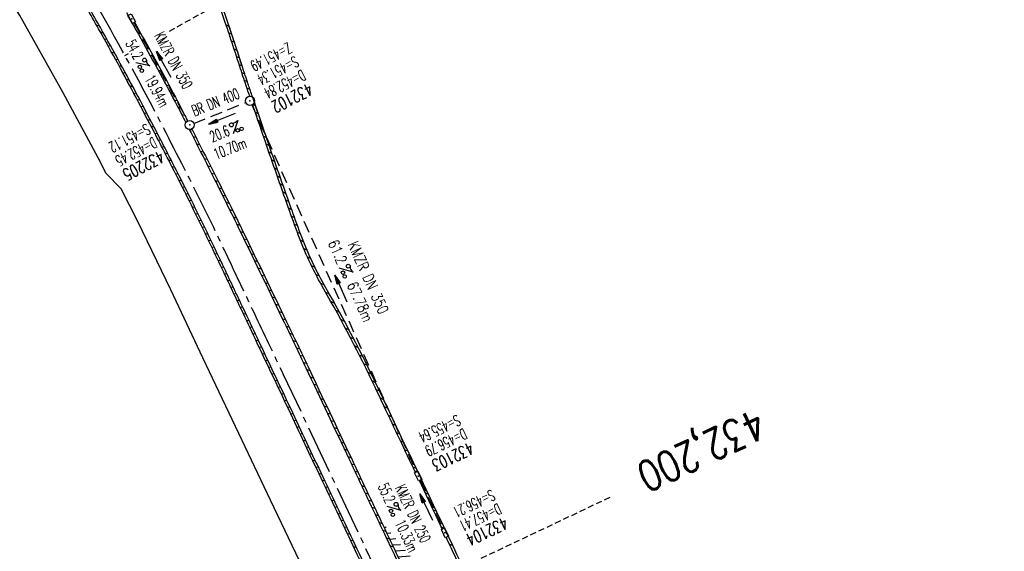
# Model space of a CAD drawing. Extents: x 454519 to 459636, y 422856 to 428936.
# Tile 48 of 82: x 455688 to 455850, y 427300 to 427387. Entities that reach past the tile are written whole.
import ezdxf
from ezdxf.enums import TextEntityAlignment as Align

# ---------------------------------------------------------------- set-up
doc = ezdxf.new("R2010")
doc.units = 0
doc.header["$LTSCALE"] = 2
doc.header["$MEASUREMENT"] = 0
for name, pattern in [('ACHSE', [5.5, 4, -0.5, 0.5, -0.5]), ('AUSGEZOGEN', [0]), ('GESTRICH-X2', [1.5, 1, -0.5]), ('GESTRICHELT', [0.75, 0.5, -0.25])]:
    doc.linetypes.add(name, pattern=pattern)
doc.layers.get('0').update_dxf_attribs({"linetype": 'CONTINUOUS'})
for name, color, linetype in [('ACHSETOP', 1, 'ACHSE'), ('FBR', 8, 'CONTINUOUS'), ('HEKTOM', 1, 'GESTRICHELT'), ('KANAL', 7, 'GESTRICH-X2'), ('PFEIL', 7, 'CONTINUOUS'), ('RINNE', 8, 'CONTINUOUS'), ('SCHACHTNR', 6, 'CONTINUOUS'), ('SCHSYMBOL', 7, 'CONTINUOUS'), ('TEXTO', 4, 'CONTINUOUS'), ('TEXTU', 4, 'CONTINUOUS'), ('WEG', 8, 'AUSGEZOGEN')]:
    doc.layers.add(name, color=color, linetype=linetype)
doc.styles.add('ROMANS', font='romans.shx', dxfattribs={"width": 0.8})
pattern_1 = [(3.77398, (455992.0151, 426960.8069), (-0.0658207, 0.9978315), [])]

# ---------------------------------------------------------------- blocks, each defined once
blk = doc.blocks.new('30')
at = {"color": 0}
for p, q in [((-0.75, -0.29), (-0.75, 0.29)), ((-0.75, 0.29), (0.75, 0.29)), ((0.75, 0.29), (0.75, -0.29)), ((0.75, -0.29), (-0.75, -0.29))]:
    blk.add_line(p, q, dxfattribs=at)
blk.add_point((0, 0), dxfattribs=at)
blk = doc.blocks.new('PROM')
blk.add_line((1.57, 1.82), (0.02, 0.02))
for centre, radius in [((0.32, 1.51), 0.317), ((0.94, 0.29), 0.283), ((1.64, 0.29), 0.283)]:
    blk.add_circle(centre, radius)
blk.add_arc((0.99, 2.68), 1.03, 239.1414, 303.3549)
blk = doc.blocks.new('PFEIL2')
at = {"color": 0}
for p, q in [((0.88, 0), (-2.4, -0.01)), ((0.88, -0.27), (0.88, 0.28)), ((0.88, 0.28), (2.43, 0.01)), ((0.91, 0.27), (0.88, 0.26)), ((0.97, 0.26), (0.88, 0.25)), ((1.02, 0.25), (0.88, 0.23)), ((1.07, 0.24), (0.88, 0.21)), ((1.13, 0.23), (0.88, 0.19)), ((1.18, 0.22), (0.88, 0.17)), ((1.24, 0.21), (0.88, 0.15)), ((1.29, 0.21), (0.88, 0.14)), ((1.34, 0.2), (0.88, 0.12)), ((1.4, 0.19), (0.88, 0.1)), ((1.45, 0.18), (0.88, 0.08)), ((1.51, 0.17), (0.88, 0.06)), ((1.56, 0.16), (0.88, 0.04)), ((1.61, 0.15), (0.88, 0.02)), ((1.67, 0.14), (0.88, 0.01)), ((1.72, 0.13), (0.88, -0.01)), ((1.78, 0.12), (0.88, -0.03)), ((1.83, 0.11), (0.88, -0.05)), ((1.88, 0.1), (0.88, -0.07)), ((1.94, 0.09), (0.88, -0.09)), ((2.05, 0.08), (0.88, -0.12)), ((1.99, 0.08), (0.88, -0.11)), ((2.1, 0.07), (0.88, -0.14)), ((2.15, 0.06), (0.88, -0.16)), ((2.21, 0.05), (0.88, -0.18)), ((2.26, 0.04), (0.88, -0.2)), ((2.32, 0.03), (0.88, -0.22)), ((2.37, 0.02), (0.88, -0.23)), ((2.42, 0.01), (0.88, -0.25)), ((2.43, 0.01), (0.88, -0.27))]:
    blk.add_line(p, q, dxfattribs=at)
blk = doc.blocks.new('GST')
at = {"color": 0}
blk.add_circle((0, 0), 0.75, dxfattribs=at)
blk.add_point((0, 0), dxfattribs=at)
blk = doc.blocks.new('10')
blk.add_blockref('GST', (0, 0))

msp = doc.modelspace()

# ---------------------------------------------------------------- hatches: boundary and pattern name
at = {"layer": 'RINNE'}
h = msp.add_hatch(dxfattribs=at)
h.set_pattern_fill('_USER', color=256, angle=45, pattern_type=0)
h.set_pattern_definition(pattern_1)
edge = h.paths.add_edge_path()
edge.add_arc((456706.44, 427762.61), 1073.91, 228.10965, 228.14704)
edge.add_arc((456678.33, 427731.22), 1031.78, 228.14704, 228.74433)
edge.add_arc((456817.12, 427889.45), 1242.25, 228.74433, 229.25911)
edge.add_arc((456655.35, 427701.65), 994.39, 229.25911, 229.83448)
edge.add_arc((456546.63, 427572.84), 825.83, 229.83448, 230.52376)
edge.add_arc((456558.48, 427587.22), 844.46, 230.52376, 231.2054)
edge.add_arc((456542.6, 427567.47), 819.12, 231.2054, 231.93377)
edge.add_arc((456729.12, 427805.63), 1121.62, 231.93377, 232.55622)
edge.add_arc((456934.78, 428074.2), 1459.89, 232.55622, 233.12863)
edge.add_arc((456379.85, 427334.33), 535.04, 233.1286, 234.0742)
edge.add_arc((457408.11, 428753.48), 2287.55, 234.07418, 234.38006)
edge.add_arc((456866.28, 427997.21), 1357.22, 234.38006, 234.77717)
edge.add_arc((464010.54, 438116.29), 13744.15, 234.777174, 234.830846)
edge.add_arc((452553.34, 421856.09), 6147.09, 54.750591, 54.830844, ccw=False)
edge.add_arc((450423.39, 418842.22), 9837.64, 54.683193, 54.750591, ccw=False)
edge.add_arc((457138.53, 428320.45), 1778.3, 234.68319, 234.84171)
edge.add_arc((456312.97, 427148.34), 344.64, 234.8417, 235.0346)
edge.add_arc((455651.13, 426201.92), 810.24, 54.90881, 55.03464, ccw=False)
edge.add_arc((626422.3, 508282.45), 188910.65, 205.3823657, 205.3841142)
edge.add_arc((456954.58, 427870.83), 1333.1, 205.38414, 205.40495)
edge.add_arc((458532.71, 428620.35), 3080.18, 205.40495, 205.42636)
edge.add_arc((1550284.82, 947638.49), 1211923.63, 205.42637998, 205.4274597)
edge.add_arc((477688.7, 437702.31), 24280.02, 205.42746, 205.446957)
edge.add_arc((517203.98, 456505.24), 68040.82, 205.4469542, 205.458601)
edge.add_arc((456349.46, 427533.08), 641.57, 205.4586, 206.27492)
edge.add_arc((456893.63, 427801.73), 1248.45, 206.27492, 206.86021)
edge.add_arc((456329.1, 427515.82), 615.64, 206.86021, 207.72985)
edge.add_arc((456730.48, 427726.82), 1069.1, 207.72985, 208.38986)
edge.add_arc((456776.66, 427751.77), 1121.59, 208.38986, 208.97336)
edge.add_arc((456927.93, 427835.54), 1294.51, 208.97336, 209.51651)
edge.add_arc((456713.84, 427714.33), 1048.49, 209.51651, 210.14933)
edge.add_arc((456739.98, 427729.51), 1078.71, 210.14933, 210.77322)
edge.add_arc((456488.78, 427579.92), 786.35, 210.77322, 211.62095)
edge.add_arc((456413.6, 427533.63), 698.06, 211.62095, 212.52066)
edge.add_arc((456509.22, 427594.6), 811.46, 212.52066, 213.27031)
edge.add_arc((456783.27, 427774.41), 1139.24, 213.27031, 213.90303)
edge.add_arc((456933.78, 427875.56), 1320.58, 213.90303, 214.46478)
edge.add_arc((456432, 427531.15), 711.97, 214.46478, 215.22973)
edge.add_arc((456476.07, 427562.28), 765.93, 215.22973, 215.97766)
edge.add_arc((456765.31, 427772.25), 1123.35, 215.97766, 216.5953)
edge.add_arc((456809.54, 427805.09), 1178.43, 216.5953, 217.16376)
edge.add_arc((456701.06, 427722.86), 1042.31, 217.16376, 217.76819)
edge.add_arc((456604.75, 427648.24), 920.48, 217.76819, 218.52067)
edge.add_arc((456318.3, 427420.22), 554.35, 218.5207, 219.4902)
edge.add_arc((456528.37, 427593.33), 826.56, 219.49019, 220.08089)
edge.add_arc((457478.26, 428392.67), 2068.03, 220.08089, 220.45439)
edge.add_arc((457304.06, 428244.13), 1839.09, 220.45439, 220.88775)
edge.add_arc((456561.26, 427600.97), 856.54, 220.88775, 221.52267)
edge.add_arc((456315.6, 427383.46), 528.43, 221.5227, 222.5898)
edge.add_arc((456489.12, 427542.96), 764.11, 222.5898, 223.47731)
edge.add_arc((456673.23, 427717.54), 1017.83, 223.47731, 224.05338)
edge.add_arc((456818.23, 427857.82), 1219.58, 224.05338, 224.57966)
edge.add_arc((456792.95, 427832.9), 1184.09, 224.57966, 225.17081)
edge.add_arc((456580.17, 427618.85), 882.27, 225.17081, 225.85561)
edge.add_arc((456478.25, 427513.85), 735.94, 225.85561, 226.71899)
edge.add_arc((456503.46, 427540.61), 772.7, 226.71899, 227.56159)
edge.add_arc((456706.44, 427762.61), 1073.51, 227.56159, 228.14704)
edge.add_arc((456678.33, 427731.22), 1031.38, 228.14704, 228.74433)
edge.add_arc((456817.12, 427889.45), 1241.85, 228.74433, 229.25911)
edge.add_arc((456655.35, 427701.65), 993.99, 229.25911, 229.83448)
edge.add_arc((456546.63, 427572.84), 825.43, 229.83448, 230.52376)
edge.add_arc((456558.48, 427587.22), 844.06, 230.52376, 231.2054)
edge.add_arc((456542.6, 427567.47), 818.72, 231.2054, 231.93377)
edge.add_arc((456729.12, 427805.63), 1121.22, 231.93377, 232.55622)
edge.add_arc((456934.78, 428074.2), 1459.49, 232.55622, 233.12863)
edge.add_arc((456379.85, 427334.33), 534.64, 233.1286, 234.0742)
edge.add_arc((457408.11, 428753.48), 2287.15, 234.07418, 234.38006)
edge.add_arc((456866.28, 427997.21), 1356.82, 234.38006, 234.77717)
edge.add_arc((464010.54, 438116.29), 13743.75, 234.777174, 234.830846)
edge.add_arc((452553.34, 421856.09), 6147.49, 54.750591, 54.830844, ccw=False)
edge.add_arc((450423.39, 418842.22), 9838.04, 54.683193, 54.750591, ccw=False)
edge.add_arc((457138.53, 428320.45), 1777.9, 234.68319, 234.84171)
edge.add_arc((456312.97, 427148.34), 344.24, 234.8417, 235.0346)
edge.add_arc((455651.13, 426201.92), 810.64, 54.90881, 55.03464, ccw=False)
h = msp.add_hatch(dxfattribs=at)
h.set_pattern_fill('_USER', color=256, angle=45, pattern_type=0)
h.set_pattern_definition(pattern_1)
edge = h.paths.add_edge_path()
edge.add_arc((456706.44, 427762.61), 1073.91, 228.10965, 228.14704)
edge.add_arc((456678.33, 427731.22), 1031.78, 228.14704, 228.74433)
edge.add_arc((456817.12, 427889.45), 1242.25, 228.74433, 229.25911)
edge.add_arc((456655.35, 427701.65), 994.39, 229.25911, 229.83448)
edge.add_arc((456546.63, 427572.84), 825.83, 229.83448, 230.52376)
edge.add_arc((456558.48, 427587.22), 844.46, 230.52376, 231.2054)
edge.add_arc((456542.6, 427567.47), 819.12, 231.2054, 231.93377)
edge.add_arc((456729.12, 427805.63), 1121.62, 231.93377, 232.55622)
edge.add_arc((456934.78, 428074.2), 1459.89, 232.55622, 233.12863)
edge.add_arc((456379.85, 427334.33), 535.04, 233.1286, 234.0742)
edge.add_arc((457408.11, 428753.48), 2287.55, 234.07418, 234.38006)
edge.add_arc((456866.28, 427997.21), 1357.22, 234.38006, 234.77717)
edge.add_arc((464010.54, 438116.29), 13744.15, 234.777174, 234.830846)
edge.add_arc((452553.34, 421856.09), 6147.09, 54.750591, 54.830844, ccw=False)
edge.add_arc((450423.39, 418842.22), 9837.64, 54.683193, 54.750591, ccw=False)
edge.add_arc((457138.53, 428320.45), 1778.3, 234.68319, 234.84171)
edge.add_arc((456312.97, 427148.34), 344.64, 234.8417, 235.0346)
edge.add_arc((455651.13, 426201.92), 810.24, 54.90881, 55.03464, ccw=False)
edge.add_arc((626422.3, 508282.45), 188910.65, 205.3823657, 205.3841142)
edge.add_arc((456954.58, 427870.83), 1333.1, 205.38414, 205.40495)
edge.add_arc((458532.71, 428620.35), 3080.18, 205.40495, 205.42636)
edge.add_arc((1550284.82, 947638.49), 1211923.63, 205.42637998, 205.4274597)
edge.add_arc((477688.7, 437702.31), 24280.02, 205.42746, 205.446957)
edge.add_arc((517203.98, 456505.24), 68040.82, 205.4469542, 205.458601)
edge.add_arc((456349.46, 427533.08), 641.57, 205.4586, 206.27492)
edge.add_arc((456893.63, 427801.73), 1248.45, 206.27492, 206.86021)
edge.add_arc((456329.1, 427515.82), 615.64, 206.86021, 207.72985)
edge.add_arc((456730.48, 427726.82), 1069.1, 207.72985, 208.38986)
edge.add_arc((456776.66, 427751.77), 1121.59, 208.38986, 208.97336)
edge.add_arc((456927.93, 427835.54), 1294.51, 208.97336, 209.51651)
edge.add_arc((456713.84, 427714.33), 1048.49, 209.51651, 210.14933)
edge.add_arc((456739.98, 427729.51), 1078.71, 210.14933, 210.77322)
edge.add_arc((456488.78, 427579.92), 786.35, 210.77322, 211.62095)
edge.add_arc((456413.6, 427533.63), 698.06, 211.62095, 212.52066)
edge.add_arc((456509.22, 427594.6), 811.46, 212.52066, 213.27031)
edge.add_arc((456783.27, 427774.41), 1139.24, 213.27031, 213.90303)
edge.add_arc((456933.78, 427875.56), 1320.58, 213.90303, 214.46478)
edge.add_arc((456432, 427531.15), 711.97, 214.46478, 215.22973)
edge.add_arc((456476.07, 427562.28), 765.93, 215.22973, 215.97766)
edge.add_arc((456765.31, 427772.25), 1123.35, 215.97766, 216.5953)
edge.add_arc((456809.54, 427805.09), 1178.43, 216.5953, 217.16376)
edge.add_arc((456701.06, 427722.86), 1042.31, 217.16376, 217.76819)
edge.add_arc((456604.75, 427648.24), 920.48, 217.76819, 218.52067)
edge.add_arc((456318.3, 427420.22), 554.35, 218.5207, 219.4902)
edge.add_arc((456528.37, 427593.33), 826.56, 219.49019, 220.08089)
edge.add_arc((457478.26, 428392.67), 2068.03, 220.08089, 220.45439)
edge.add_arc((457304.06, 428244.13), 1839.09, 220.45439, 220.88775)
edge.add_arc((456561.26, 427600.97), 856.54, 220.88775, 221.52267)
edge.add_arc((456315.6, 427383.46), 528.43, 221.5227, 222.5898)
edge.add_arc((456489.12, 427542.96), 764.11, 222.5898, 223.47731)
edge.add_arc((456673.23, 427717.54), 1017.83, 223.47731, 224.05338)
edge.add_arc((456818.23, 427857.82), 1219.58, 224.05338, 224.57966)
edge.add_arc((456792.95, 427832.9), 1184.09, 224.57966, 225.17081)
edge.add_arc((456580.17, 427618.85), 882.27, 225.17081, 225.85561)
edge.add_arc((456478.25, 427513.85), 735.94, 225.85561, 226.71899)
edge.add_arc((456503.46, 427540.61), 772.7, 226.71899, 227.56159)
edge.add_arc((456706.44, 427762.61), 1073.51, 227.56159, 228.14704)
edge.add_arc((456678.33, 427731.22), 1031.38, 228.14704, 228.74433)
edge.add_arc((456817.12, 427889.45), 1241.85, 228.74433, 229.25911)
edge.add_arc((456655.35, 427701.65), 993.99, 229.25911, 229.83448)
edge.add_arc((456546.63, 427572.84), 825.43, 229.83448, 230.52376)
edge.add_arc((456558.48, 427587.22), 844.06, 230.52376, 231.2054)
edge.add_arc((456542.6, 427567.47), 818.72, 231.2054, 231.93377)
edge.add_arc((456729.12, 427805.63), 1121.22, 231.93377, 232.55622)
edge.add_arc((456934.78, 428074.2), 1459.49, 232.55622, 233.12863)
edge.add_arc((456379.85, 427334.33), 534.64, 233.1286, 234.0742)
edge.add_arc((457408.11, 428753.48), 2287.15, 234.07418, 234.38006)
edge.add_arc((456866.28, 427997.21), 1356.82, 234.38006, 234.77717)
edge.add_arc((464010.54, 438116.29), 13743.75, 234.777174, 234.830846)
edge.add_arc((452553.34, 421856.09), 6147.49, 54.750591, 54.830844, ccw=False)
edge.add_arc((450423.39, 418842.22), 9838.04, 54.683193, 54.750591, ccw=False)
edge.add_arc((457138.53, 428320.45), 1777.9, 234.68319, 234.84171)
edge.add_arc((456312.97, 427148.34), 344.24, 234.8417, 235.0346)
edge.add_arc((455651.13, 426201.92), 810.64, 54.90881, 55.03464, ccw=False)
h = msp.add_hatch(dxfattribs=at)
h.set_pattern_fill('_USER', color=256, angle=45, pattern_type=0)
h.set_pattern_definition([(340.3391, (455769.4456, 427278.9441), (0.3364525, 0.9417004), [])])
edge = h.paths.add_edge_path()
edge.add_arc((456663.48, 427696.77), 987.83, 212.18215, 213.04627, ccw=False)
edge.add_arc((456109.33, 427348.05), 333.09, 210.6934, 212.1822, ccw=False)
edge.add_arc((493670.04, 449644.12), 44012.84, 210.6714, 210.693412, ccw=False)
edge.add_arc((455879.92, 427231.5), 76.31, 210.1414, 210.6714, ccw=False)
edge.add_arc((456749.21, 427736.24), 1081.52, 209.53908, 210.14136, ccw=False)
edge.add_arc((456719.68, 427719.51), 1047.58, 208.92711, 209.53908, ccw=False)
edge.add_arc((456535.69, 427617.83), 837.36, 208.19831, 208.92711, ccw=False)
edge.add_arc((456922.01, 427824.96), 1275.71, 207.6079, 208.19831, ccw=False)
edge.add_arc((456988.08, 427859.51), 1350.26, 206.91998, 207.6079, ccw=False)
edge.add_arc((456035.5, 427375.82), 281.91, 205.4136, 206.92, ccw=False)
edge.add_arc((456587.15, 427637.92), 892.67, 205.34583, 205.41359, ccw=False)
edge.add_arc((831511.86, 605231.09), 415751.52, 205.3426937, 205.345833, ccw=False)
edge.add_arc((458504.64, 428571.22), 3025.11, 205.28888, 205.34269, ccw=False)
edge.add_arc((479589.55, 438533), 26344.85, 205.270641, 205.288875, ccw=False)
edge.add_arc((456663.48, 427696.77), 987.43, 212.18215, 213.04627, ccw=False)
edge.add_arc((456109.33, 427348.05), 332.69, 210.6934, 212.1822, ccw=False)
edge.add_arc((493670.04, 449644.12), 44012.44, 210.6714, 210.693412, ccw=False)
edge.add_arc((455879.92, 427231.5), 75.91, 210.1414, 210.6714, ccw=False)
edge.add_arc((456749.21, 427736.24), 1081.12, 209.53908, 210.14136, ccw=False)
edge.add_arc((456719.68, 427719.51), 1047.18, 208.92711, 209.53908, ccw=False)
edge.add_arc((456535.69, 427617.83), 836.96, 208.19831, 208.92711, ccw=False)
edge.add_arc((456922.01, 427824.96), 1275.31, 207.6079, 208.19831, ccw=False)
edge.add_arc((456988.08, 427859.51), 1349.86, 206.91998, 207.6079, ccw=False)
edge.add_arc((456035.5, 427375.82), 281.51, 205.4136, 206.92, ccw=False)
edge.add_arc((456587.15, 427637.92), 892.27, 205.34583, 205.41359, ccw=False)
edge.add_arc((831511.86, 605231.09), 415751.12, 205.3426937, 205.345833, ccw=False)
edge.add_arc((458504.64, 428571.22), 3024.71, 205.28888, 205.34269, ccw=False)
edge.add_arc((479589.55, 438533), 26344.45, 205.270641, 205.288875, ccw=False)

# ---------------------------------------------------------------- linework, layer by layer
at = {"layer": 'ACHSETOP', "flags": 128}
msp.add_lwpolyline([(457915.72, 424851.29, -0.000006), (457913.58, 424853.81, -0.000044), (457913.3, 424854.14), (457897.16, 424873.22, 0.000004), (457889.08, 424882.77, -0.000008), (457881.01, 424892.31, -0.000002), (457872.61, 424902.22, -0.000003), (457864.86, 424911.39), (457848.71, 424930.47, 0.000027), (457843.58, 424936.54, -0.000013), (457838.45, 424942.6, -0.000828), (457837.34, 424943.91, -0.000193), (457832.58, 424949.58, -0.002836), (457826.36, 424957.07, -0.00181), (457816.73, 424968.91, -0.002663), (457809.62, 424977.8, -0.002228), (457801.22, 424988.52, -0.002227), (457793.59, 424998.45, -0.002235), (457786.07, 425008.4, -0.002237), (457778.64, 425018.43, -0.002229), (457771.27, 425028.55, -0.002228), (457764.01, 425038.74, -0.002231), (457756.84, 425048.97, -0.002238), (457749.71, 425059.34, -0.00227), (457742.78, 425069.63, -0.002201), (457734.87, 425081.59, -0.002958), (457729.08, 425090.55, -0.001376), (457721.3, 425102.82, -0.002197), (457716.48, 425110.54, -0.000018), (457715.87, 425111.53, 0.000102), (457715.76, 425111.71, 0.000005), (457709.19, 425122.34, -0.000006), (457702.61, 425132.97), (457689.46, 425154.23), (457676.31, 425175.49), (457663.16, 425196.75, -0.000006), (457656.58, 425207.38, 0.000006), (457650.01, 425218.01), (457636.86, 425239.28), (457623.71, 425260.54, -0.000006), (457617.13, 425271.17, 0.000006), (457610.56, 425281.8), (457597.41, 425303.06), (457584.25, 425324.32, -0.000017), (457577.68, 425334.95, 0.000017), (457571.1, 425345.59, 0.000011), (457564.53, 425356.22, -0.000007), (457557.95, 425366.85, -0.000002), (457550.82, 425378.37, -0.000002), (457544.8, 425388.11, -0.000012), (457538.23, 425398.74, 0.000002), (457531.65, 425409.37, 0.000013), (457522.15, 425424.73, 0.000036), (457518.82, 425430.11, 0.000002), (457518.5, 425430.63, 0.001494), (457513.17, 425439.19, 0.001009), (457505.21, 425451.81, 0.002111), (457499.48, 425460.77, 0.001564), (457491.66, 425472.81, 0.001564), (457484.79, 425483.24, 0.001559), (457477.84, 425493.65, 0.001562), (457470.82, 425504.02, 0.001568), (457463.77, 425514.31, 0.001567), (457456.64, 425524.56, 0.001562), (457449.44, 425534.8, 0.001556), (457442.17, 425544.98, 0.001559), (457434.85, 425555.1, 0.001564), (457427.46, 425565.18, 0.001563), (457420.01, 425575.22, 0.001565), (457412.5, 425585.2, 0.001564), (457404.92, 425595.15, 0.001562), (457397.28, 425605.05, 0.001562), (457389.58, 425614.89, 0.001563), (457381.81, 425624.71, 0.001568), (457374, 425634.44, 0.001561), (457366.14, 425644.12, 0.001554), (457358.17, 425653.79, 0.001558), (457350.15, 425663.42, 0.001564), (457342.11, 425672.95, 0.001572), (457334, 425682.43, 0.001566), (457325.8, 425691.9, 0.00156), (457317.56, 425701.31, 0.001562), (457309.26, 425710.65, 0.00156), (457300.91, 425719.93, 0.001558), (457292.49, 425729.18, 0.001564), (457284, 425738.39, 0.001569), (457275.49, 425747.51, 0.001564), (457266.01, 425757.53, 0.001926), (457258.25, 425765.62, 0.001186), (457247.56, 425776.64, 0.001887), (457240.8, 425783.52, 0.000041), (457237.45, 425786.9, 0.000316), (457237.01, 425787.34, 0.000002), (457228.45, 425795.96, 0.000003), (457223.19, 425801.26), (457205.57, 425819), (457187.95, 425836.74), (457170.34, 425854.48), (457152.72, 425872.22), (457135.11, 425889.96), (457117.49, 425907.69), (457099.87, 425925.43), (457082.26, 425943.17), (457064.64, 425960.91, 0.000014), (457055.83, 425969.78, -0.000014), (457047.03, 425978.65), (457029.41, 425996.39), (457011.79, 426014.13), (456994.18, 426031.87), (456976.56, 426049.61), (456958.95, 426067.35), (456941.33, 426085.09), (456923.71, 426102.82), (456906.1, 426120.56, 0.000014), (456897.29, 426129.43, -0.000014), (456888.48, 426138.3), (456870.86, 426156.04), (456853.25, 426173.78), (456835.63, 426191.52), (456818.02, 426209.26), (456800.4, 426227), (456782.78, 426244.74), (456765.17, 426262.47), (456747.55, 426280.21), (456729.93, 426297.95), (456712.32, 426315.69), (456694.7, 426333.43), (456677.09, 426351.17), (456659.47, 426368.91), (456641.85, 426386.65), (456624.24, 426404.39), (456606.62, 426422.13), (456589.01, 426439.87, 0.000014), (456580.2, 426448.74, -0.000014), (456571.39, 426457.6), (456553.77, 426475.34), (456536.16, 426493.08), (456518.54, 426510.82), (456500.93, 426528.56), (456483.31, 426546.3), (456465.69, 426564.04), (456448.08, 426581.78), (456430.46, 426599.52, 0.000014), (456421.65, 426608.39, -0.000014), (456412.84, 426617.26), (456395.23, 426634.99), (456383.63, 426646.67, 0.000725), (456382.56, 426647.75, 0.000156), (456377.6, 426652.72, 0.002626), (456370.69, 426659.55, 0.001668), (456359.73, 426670.21, 0.002498), (456351.52, 426678.06, 0.002083), (456341.58, 426687.4, 0.002085), (456332.39, 426695.88, 0.002089), (456323.15, 426704.28, 0.002082), (456313.84, 426712.59, 0.002074), (456304.43, 426720.86, 0.002079), (456294.95, 426729.04, 0.002087), (456285.44, 426737.12, 0.002093), (456275.86, 426745.12, 0.002088), (456266.18, 426753.06, 0.002077), (456256.46, 426760.91, 0.002077), (456246.66, 426768.68, 0.002082), (456236.8, 426776.37, 0.002086), (456226.89, 426783.97, 0.002088), (456215.98, 426792.19, 0.002513), (456206.86, 426798.93, 0.001652), (456194.46, 426807.93, 0.002613), (456186.58, 426813.55, 0.000131), (456181.19, 426817.36, 0.000661), (456180.12, 426818.11, 0.000001), (456173.12, 426823.01, -0.000002), (456166.12, 426827.92), (456145.65, 426842.27), (456125.17, 426856.61), (456104.7, 426870.96), (456084.23, 426885.31, 0.000012), (456075.03, 426891.75, -0.000012), (456065.83, 426898.2, -0.00044), (456065.72, 426898.27, -0.000024), (456063.76, 426899.66, -0.003713), (456055.72, 426905.4, -0.002427), (456043.53, 426914.34, -0.004512), (456034.85, 426920.89, -0.003471), (456023.71, 426929.59, -0.003476), (456013.96, 426937.42, -0.003478), (456004.33, 426945.38, -0.003472), (455994.81, 426953.46, -0.003468), (455985.39, 426961.7, -0.003467), (455976.09, 426970.06, -0.003474), (455966.91, 426978.53, -0.003474), (455957.86, 426987.14, -0.003467), (455948.91, 426995.88, -0.00347), (455940.09, 427004.74, -0.003474), (455931.4, 427013.72, -0.003479), (455922.83, 427022.81, -0.003475), (455914.39, 427032.04, -0.003471), (455906.07, 427041.38, -0.003476), (455897.89, 427050.82, -0.00347), (455889.85, 427060.38, -0.003463), (455881.92, 427070.06, -0.00347), (455874.13, 427079.85, -0.003479), (455866.5, 427089.73, -0.003479), (455859, 427099.71, -0.003469), (455851.62, 427109.82, -0.003465), (455844.39, 427120.03, -0.003473), (455837.31, 427130.32, -0.003478), (455830.37, 427140.71, -0.003474), (455823.57, 427151.21, -0.00347), (455816.92, 427161.79, -0.003471), (455810.42, 427172.47, -0.003472), (455804.07, 427183.23, -0.003473), (455797.87, 427194.08, -0.003473), (455791.42, 427205.75, -0.003967), (455785.92, 427216.04, -0.002976), (455778.94, 427229.57, -0.004632), (455774.58, 427238.32, -0.000579), (455770.49, 427246.77, -0.001724), (455769.13, 427249.62, -0.000007), (455765.12, 427258.07, -0.000021), (455763.79, 427260.87), (455753.08, 427283.46), (455742.37, 427306.05), (455731.66, 427328.64, -0.000016), (455726.85, 427338.77, 0.000012), (455722.05, 427348.89, 0.000505), (455721.99, 427349.02, 0.000029), (455720.94, 427351.23, 0.005761), (455716.62, 427360.03, 0.003719), (455709.66, 427373.54, 0.006688), (455704.46, 427383.16, 0.005204), (455697.47, 427395.36, 0.00521), (455691.03, 427406.07, 0.005208), (455684.38, 427416.66, 0.005212), (455677.5, 427427.1, 0.005215), (455670.41, 427437.39, 0.005208), (455663.11, 427447.52, 0.005201), (455655.59, 427457.52, 0.005205), (455647.54, 427467.76, 0.005666), (455639.94, 427477.01, 0.004763), (455630.21, 427488.37, 0.007089), (455623.49, 427495.84, 0.001658), (455615.56, 427504.36, 0.003572), (455611.84, 427508.28, 0.000012), (455608, 427512.26, -0.000027), (455606.32, 427514), (455588.97, 427532), (455571.61, 427550), (455554.26, 427567.99), (455536.91, 427585.99, 0.000014), (455528.23, 427594.99, -0.000014), (455519.55, 427603.99), (455502.2, 427621.98), (455484.85, 427639.98, 0.000002), (455479.31, 427645.72, -0.000001), (455473.77, 427651.47, -0.001156), (455472.6, 427652.69, -0.000265), (455467.53, 427658.01, -0.003963), (455460.87, 427665.1, -0.002525), (455450.56, 427676.37, -0.003728), (455442.98, 427684.88, -0.00312), (455434.07, 427695.16, -0.003121), (455425.99, 427704.71, -0.003125), (455418.05, 427714.35, -0.003131), (455410.22, 427724.09, -0.003129), (455402.51, 427733.93, -0.003124), (455394.93, 427743.86, -0.003122), (455387.47, 427753.9, -0.003123), (455380.13, 427764.03, -0.003127), (455372.93, 427774.24, -0.003128), (455365.85, 427784.53, -0.003125), (455358.9, 427794.93, -0.003121), (455351.83, 427805.8, -0.003366), (455345.4, 427815.97, -0.002883), (455337.58, 427828.68, -0.004268), (455332.42, 427837.34, -0.001081), (455326.42, 427847.67, -0.002226), (455323.54, 427852.71, -0.000009), (455321.01, 427857.17, 0.000021), (455319.97, 427859.01), (455307.64, 427880.76, -0.000002), (455301.48, 427891.64, 0.000005), (455295.32, 427902.52, 0.000005), (455289.16, 427913.39, -0.000006), (455283, 427924.27, -0.000002), (455276.84, 427935.15, -0.000002), (455270.68, 427946.02, -0.000003), (455264.52, 427956.9, 0.000003), (455258.36, 427967.77, 0.000002), (455252.2, 427978.65, 0.000002), (455246.03, 427989.53, 0.000006), (455239.87, 428000.4, -0.000005), (455233.71, 428011.28, -0.000005), (455227.55, 428022.16, 0.000005), (455221.39, 428033.03, 0.000005), (455215.23, 428043.91, -0.000005), (455209.07, 428054.78, -0.000005), (455202.91, 428065.66, 0.000005), (455196.75, 428076.54, 0.000005), (455190.59, 428087.41, -0.000006), (455184.42, 428098.29, -0.000002), (455178.26, 428109.17, -0.000002), (455172.1, 428120.04, -0.000003), (455165.94, 428130.92, 0.000003), (455159.78, 428141.79, 0.000002), (455153.62, 428152.67, 0.000002), (455147.46, 428163.55, 0.000006), (455141.3, 428174.42, -0.000005), (455135.14, 428185.3, -0.000005), (455128.98, 428196.18, 0.000005), (455122.82, 428207.05, 0.000005), (455116.66, 428217.93, -0.000009), (455110.49, 428228.8), (455098.17, 428250.56), (455091.75, 428261.89, 0.000684), (455090.33, 428264.4, 0.000218), (455085.82, 428272.29, 0.001881), (455080.96, 428280.74, 0.001202), (455073.26, 428293.91, 0.001632), (455067.33, 428303.92, 0.001421), (455060.45, 428315.38, 0.001428), (455053.96, 428326.06, 0.001428), (455047.4, 428336.7, 0.00142), (455040.79, 428347.29, 0.001417), (455034.11, 428357.87, 0.001416), (455027.36, 428368.42, 0.00142), (455020.58, 428378.89, 0.001425), (455013.72, 428389.34, 0.001425), (455006.81, 428399.76, 0.001418), (454999.84, 428410.12, 0.001415), (454992.8, 428420.47, 0.001417), (454985.7, 428430.77, 0.00142), (454978.56, 428441.01, 0.001426), (454971.36, 428451.22, 0.001423), (454964.09, 428461.4, 0.00142), (454956.76, 428471.54, 0.001422), (454949.38, 428481.62, 0.001169), (454943.26, 428489.9, 0.001416)], format="xyb", dxfattribs=at)
at = {"layer": 'FBR'}
for points in [[(455488.23, 427511.9, 0.000004), (455499.28, 427496.1, 0.000009)], [(455664.19, 427254.61, -0.000007), (455668.95, 427247.23, -0.000005), (455676.53, 427235.5, -0.000007), (455683.75, 427224.33, -0.000011), (455688.69, 427216.69, -0.001789), (455693.42, 427209.3, -0.001126), (455700.88, 427197.52, -0.00085), (455706.44, 427188.66, -0.000753), (455712.69, 427178.62, -0.000632), (455719.52, 427167.58, -0.000892), (455724.33, 427159.75, -0.000775), (455729.25, 427151.69, -0.000544), (455736.22, 427140.21, -0.000623), (455742.55, 427129.71, -0.000696), (455748.19, 427120.29, -0.001182), (455753.09, 427112.07, -0.000873), (455759.67, 427100.9, -0.001172), (455766.19, 427089.72, -0.001449), (455771.42, 427080.65, -0.00098), (455776.38, 427071.95, -0.000782), (455782.57, 427061.01, -0.000651)], [(455766.23, 427286.7, -0.009657), (455760.24, 427299.04, 0.000169), (455757.5, 427304.83, 0.000005), (455748.63, 427323.56, 0.000032), (455747.12, 427326.74, 0.019773), (455738.64, 427342.94, -0.039159), (455734.68, 427351.28, -0.005953), (455733.06, 427355.68, -0.002445), (455729.29, 427366.45, -0.000167), (455726.53, 427374.47, -0.000707), (455725.88, 427376.37, -0.003912), (455724.83, 427379.55, 0.001881), (455722.66, 427386.18, 0.0093), (455720.38, 427392.65, 0.011664), (455718.35, 427397.72, 0.014765), (455717.15, 427400.32, 0.012241)]]:
    msp.add_lwpolyline(points, format="xyb", dxfattribs=at)
at = {"layer": 'FBR', "flags": 128}
for points in [[(455702.43, 427361.8), (455701.11, 427364.4), (455695.34, 427375.07), (455688.19, 427387.82), (455682.01, 427398.26), (455674.15, 427410.83), (455661.36, 427429.81), (455647.13, 427449.25), (455632.57, 427467.56), (455617.5, 427484.91), (455614.64, 427487.53), (455610.29, 427490.36)], [(455758.1, 427245.94), (455756.68, 427250.73), (455751.33, 427261.85), (455745.83, 427273.47), (455740.4, 427284.95), (455734.89, 427296.69), (455729.53, 427307.97), (455724.32, 427318.96), (455718.34, 427331.44), (455713.09, 427342.61), (455707.62, 427353.89), (455704.92, 427359.27), (455702.43, 427361.8)]]:
    msp.add_lwpolyline(points, dxfattribs=at)
at = {"layer": 'HEKTOM'}
for p, q in [((455712.84, 427385.26), (455737.47, 427398.82)), ((455705.5, 427381.22), (455706.1, 427381.55)), ((455749.34, 427291.34), (455785.5, 427308.47))]:
    msp.add_line(p, q, dxfattribs=at)
at = {"layer": 'KANAL'}
for p, q in [((455707, 427386.66), (455715.84, 427370.47)), ((455716.88, 427370.06), (455725.44, 427373.5)), ((455726.44, 427373.09), (455753.56, 427312.62)), ((455754.19, 427311.25), (455757.94, 427303.25))]:
    msp.add_line(p, q, dxfattribs=at)
at = {"layer": 'RINNE'}
for p, q in [((455700.84, 427386.23), (455701.3, 427386.15)), ((455706.95, 427386.18), (455707.49, 427386.03)), ((455722.21, 427386.27), (455722.71, 427386.04)), ((455701.47, 427385.11), (455701.93, 427385.04)), ((455707.63, 427384.95), (455708.16, 427384.8)), ((455722.64, 427384.97), (455723.14, 427384.74)), ((455702.09, 427384), (455702.56, 427383.92)), ((455702.71, 427382.89), (455703.17, 427382.81)), ((455708.3, 427383.73), (455708.84, 427383.58)), ((455723.07, 427383.67), (455723.56, 427383.43)), ((455703.33, 427381.77), (455703.79, 427381.7)), ((455708.97, 427382.5), (455709.51, 427382.35)), ((455709.64, 427381.28), (455710.18, 427381.13)), ((455723.49, 427382.36), (455723.99, 427382.13)), ((455703.94, 427380.66), (455704.4, 427380.58)), ((455704.54, 427379.55), (455705, 427379.47)), ((455710.31, 427380.05), (455710.85, 427379.91)), ((455723.92, 427381.06), (455724.41, 427380.83)), ((455724.34, 427379.76), (455724.83, 427379.53)), ((455705.14, 427378.44), (455705.6, 427378.36)), ((455710.98, 427378.83), (455711.51, 427378.68)), ((455724.76, 427378.46), (455725.26, 427378.23)), ((455705.74, 427377.33), (455706.2, 427377.25)), ((455711.64, 427377.61), (455712.18, 427377.46)), ((455712.3, 427376.39), (455712.84, 427376.24)), ((455725.19, 427377.16), (455725.7, 427376.93)), ((455706.34, 427376.22), (455706.79, 427376.14)), ((455706.93, 427375.11), (455707.38, 427375.03)), ((455712.96, 427375.17), (455713.49, 427375.02)), ((455725.64, 427375.85), (455726.14, 427375.62)), ((455707.52, 427374), (455707.97, 427373.92)), ((455713.6, 427373.95), (455714.13, 427373.81)), ((455726.6, 427373.19), (455727.04, 427372.99)), ((455708.11, 427372.89), (455708.56, 427372.82)), ((455708.69, 427371.78), (455709.14, 427371.71)), ((455714.23, 427372.74), (455714.76, 427372.59)), ((455714.86, 427371.53), (455715.38, 427371.38)), ((455726.99, 427371.91), (455727.49, 427371.68)), ((455709.27, 427370.67), (455709.72, 427370.6)), ((455715.48, 427370.32), (455715.62, 427370.28)), ((455727.44, 427370.6), (455727.95, 427370.36)), ((455709.85, 427369.57), (455710.3, 427369.49)), ((455710.42, 427368.46), (455710.87, 427368.39)), ((455716.3, 427369.05), (455716.62, 427368.97)), ((455727.89, 427369.28), (455728.4, 427369.05)), ((455711, 427367.35), (455711.45, 427367.28)), ((455716.71, 427367.9), (455717.23, 427367.76)), ((455717.33, 427366.69), (455717.85, 427366.55)), ((455728.35, 427367.97), (455728.85, 427367.74)), ((455728.8, 427366.66), (455729.3, 427366.42)), ((455711.57, 427366.25), (455712.02, 427366.17)), ((455712.14, 427365.14), (455712.59, 427365.07)), ((455717.94, 427365.49), (455718.46, 427365.34)), ((455729.25, 427365.34), (455729.75, 427365.11)), ((455712.71, 427364.03), (455713.16, 427363.96)), ((455718.55, 427364.28), (455719.07, 427364.13)), ((455729.71, 427364.03), (455730.21, 427363.79)), ((455713.27, 427362.93), (455713.72, 427362.86)), ((455713.84, 427361.82), (455714.29, 427361.75)), ((455719.16, 427363.07), (455719.68, 427362.93)), ((455719.77, 427361.87), (455720.29, 427361.72)), ((455730.16, 427362.71), (455730.67, 427362.48)), ((455714.4, 427360.72), (455714.85, 427360.65)), ((455720.37, 427360.66), (455720.89, 427360.52)), ((455730.62, 427361.39), (455731.13, 427361.16)), ((455731.08, 427360.08), (455731.59, 427359.84)), ((455714.96, 427359.62), (455715.41, 427359.54)), ((455715.51, 427358.51), (455715.96, 427358.44)), ((455720.98, 427359.45), (455721.49, 427359.31)), ((455731.55, 427358.76), (455732.05, 427358.52)), ((455716.06, 427357.41), (455716.5, 427357.34)), ((455721.58, 427358.25), (455722.09, 427358.11)), ((455722.17, 427357.05), (455722.69, 427356.9)), ((455732.01, 427357.44), (455732.52, 427357.2)), ((455716.6, 427356.31), (455717.04, 427356.24)), ((455717.14, 427355.21), (455717.58, 427355.14)), ((455722.77, 427355.84), (455723.28, 427355.7)), ((455732.48, 427356.12), (455732.99, 427355.88)), ((455717.68, 427354.11), (455718.12, 427354.03)), ((455723.36, 427354.64), (455723.87, 427354.5)), ((455732.95, 427354.79), (455733.46, 427354.56)), ((455718.21, 427353.01), (455718.66, 427352.93)), ((455718.75, 427351.91), (455719.19, 427351.83)), ((455723.95, 427353.44), (455724.46, 427353.3)), ((455724.53, 427352.24), (455725.04, 427352.1)), ((455733.43, 427353.47), (455733.95, 427353.23)), ((455733.93, 427352.13), (455734.45, 427351.89)), ((455719.28, 427350.81), (455719.72, 427350.73)), ((455725.11, 427351.04), (455725.63, 427350.9)), ((455734.44, 427350.79), (455734.97, 427350.54)), ((455719.81, 427349.71), (455720.25, 427349.63)), ((455725.69, 427349.84), (455726.21, 427349.7)), ((455726.28, 427348.64), (455726.79, 427348.5)), ((455734.99, 427349.43), (455735.53, 427349.18)), ((455720.34, 427348.61), (455720.78, 427348.54)), ((455720.86, 427347.51), (455721.3, 427347.44)), ((455726.86, 427347.45), (455727.37, 427347.3)), ((455735.59, 427348.05), (455736.15, 427347.79)), ((455721.38, 427346.41), (455721.82, 427346.34)), ((455727.44, 427346.25), (455727.95, 427346.1)), ((455736.24, 427346.64), (455736.82, 427346.37)), ((455721.9, 427345.31), (455722.34, 427345.24)), ((455722.42, 427344.22), (455722.86, 427344.14)), ((455728.02, 427345.05), (455728.53, 427344.91)), ((455728.6, 427343.85), (455729.11, 427343.71)), ((455736.95, 427345.21), (455737.55, 427344.93)), ((455722.94, 427343.12), (455723.38, 427343.05)), ((455729.17, 427342.65), (455729.69, 427342.51)), ((455737.73, 427343.74), (455738.35, 427343.45)), ((455738.58, 427342.24), (455739.21, 427341.95)), ((455723.46, 427342.02), (455723.9, 427341.95)), ((455723.98, 427340.92), (455724.42, 427340.85)), ((455729.75, 427341.45), (455730.27, 427341.31)), ((455739.43, 427340.74), (455740.05, 427340.45)), ((455724.5, 427339.82), (455724.94, 427339.75)), ((455730.33, 427340.26), (455730.84, 427340.11)), ((455730.91, 427339.06), (455731.42, 427338.91)), ((455740.26, 427339.25), (455740.87, 427338.97)), ((455725.02, 427338.73), (455725.46, 427338.66)), ((455725.54, 427337.63), (455725.98, 427337.56)), ((455731.49, 427337.86), (455732, 427337.72)), ((455741.07, 427337.77), (455741.68, 427337.49)), ((455726.06, 427336.53), (455726.5, 427336.46)), ((455732.06, 427336.66), (455732.57, 427336.52)), ((455741.86, 427336.3), (455742.46, 427336.02)), ((455726.58, 427335.43), (455727.02, 427335.36)), ((455727.1, 427334.34), (455727.54, 427334.26)), ((455732.64, 427335.46), (455733.15, 427335.32)), ((455733.21, 427334.27), (455733.72, 427334.13)), ((455742.63, 427334.84), (455743.23, 427334.56)), ((455727.62, 427333.24), (455728.06, 427333.17)), ((455733.78, 427333.07), (455734.29, 427332.93)), ((455743.39, 427333.38), (455743.98, 427333.11)), ((455728.14, 427332.14), (455728.58, 427332.07)), ((455728.66, 427331.04), (455729.1, 427330.97)), ((455734.35, 427331.88), (455734.86, 427331.73)), ((455744.13, 427331.94), (455744.72, 427331.66)), ((455729.18, 427329.94), (455729.62, 427329.87)), ((455734.92, 427330.68), (455735.43, 427330.54)), ((455735.49, 427329.49), (455736, 427329.34)), ((455744.85, 427330.5), (455745.43, 427330.23)), ((455729.7, 427328.85), (455730.14, 427328.77)), ((455730.22, 427327.75), (455730.66, 427327.68)), ((455736.05, 427328.29), (455736.56, 427328.15)), ((455745.56, 427329.06), (455746.13, 427328.8)), ((455746.25, 427327.64), (455746.82, 427327.37)), ((455730.74, 427326.65), (455731.18, 427326.58)), ((455736.62, 427327.1), (455737.13, 427326.95)), ((455746.92, 427326.22), (455747.49, 427325.96)), ((455731.26, 427325.55), (455731.7, 427325.48)), ((455731.78, 427324.45), (455732.22, 427324.38)), ((455737.18, 427325.9), (455737.69, 427325.76)), ((455737.75, 427324.71), (455738.26, 427324.57)), ((455747.59, 427324.81), (455748.16, 427324.54)), ((455732.3, 427323.36), (455732.74, 427323.29)), ((455738.31, 427323.51), (455738.82, 427323.37)), ((455748.27, 427323.39), (455748.83, 427323.13)), ((455732.82, 427322.26), (455733.26, 427322.19)), ((455733.34, 427321.16), (455733.78, 427321.09)), ((455738.88, 427322.32), (455739.39, 427322.18)), ((455739.44, 427321.12), (455739.95, 427320.98)), ((455748.94, 427321.97), (455749.5, 427321.71)), ((455733.86, 427320.06), (455734.3, 427319.99)), ((455740.01, 427319.93), (455740.51, 427319.79)), ((455749.61, 427320.56), (455750.17, 427320.29)), ((455734.37, 427318.97), (455734.81, 427318.9)), ((455734.89, 427317.87), (455735.33, 427317.8)), ((455740.57, 427318.73), (455741.08, 427318.59)), ((455750.28, 427319.14), (455750.85, 427318.88)), ((455735.41, 427316.77), (455735.85, 427316.7)), ((455741.13, 427317.54), (455741.64, 427317.4)), ((455741.7, 427316.35), (455742.21, 427316.21)), ((455750.95, 427317.73), (455751.52, 427317.46)), ((455751.62, 427316.31), (455752.19, 427316.05)), ((455735.92, 427315.68), (455736.36, 427315.6)), ((455736.44, 427314.58), (455736.88, 427314.51)), ((455742.26, 427315.15), (455742.77, 427315.01)), ((455752.29, 427314.9), (455752.86, 427314.63)), ((455736.96, 427313.48), (455737.4, 427313.41)), ((455742.82, 427313.96), (455743.33, 427313.82)), ((455752.96, 427313.48), (455753.53, 427313.22)), ((455737.48, 427312.38), (455737.92, 427312.31)), ((455743.39, 427312.76), (455743.9, 427312.62)), ((455743.95, 427311.57), (455744.46, 427311.43)), ((455738, 427311.28), (455738.44, 427311.21)), ((455738.52, 427310.19), (455738.96, 427310.12)), ((455744.52, 427310.38), (455745.03, 427310.23)), ((455754.3, 427310.65), (455754.87, 427310.38)), ((455739.04, 427309.09), (455739.48, 427309.02)), ((455745.08, 427309.18), (455745.59, 427309.04)), ((455754.97, 427309.23), (455755.54, 427308.97)), ((455739.56, 427307.99), (455740, 427307.92)), ((455740.08, 427306.89), (455740.52, 427306.82)), ((455745.65, 427307.99), (455746.16, 427307.85)), ((455746.21, 427306.79), (455746.72, 427306.65)), ((455755.64, 427307.82), (455756.21, 427307.55)), ((455740.6, 427305.79), (455741.04, 427305.72)), ((455746.78, 427305.6), (455747.29, 427305.46)), ((455756.31, 427306.4), (455756.88, 427306.14)), ((455756.98, 427304.99), (455757.55, 427304.72)), ((455741.12, 427304.7), (455741.56, 427304.63)), ((455741.64, 427303.6), (455742.08, 427303.53)), ((455747.39, 427304.32), (455747.92, 427304.13)), ((455757.66, 427303.57), (455758.13, 427303.35)), ((455742.17, 427302.5), (455742.61, 427302.43)), ((455747.99, 427303.04), (455748.52, 427302.85)), ((455748.6, 427301.77), (455749.13, 427301.58)), ((455758.73, 427301.97), (455758.89, 427301.89)), ((455742.69, 427301.4), (455743.13, 427301.33)), ((455743.21, 427300.31), (455743.65, 427300.23)), ((455749.2, 427300.49), (455749.74, 427300.3)), ((455759, 427300.74), (455759.56, 427300.48))]:
    msp.add_line(p, q, dxfattribs=at)
for points in [[(455576.88, 427550.1, 0.000003), (455590.29, 427536.1, 0.000105)], [(455747.35, 427304.39, 0.000008), (455749.83, 427299.18, 0.000091), (455750.03, 427298.74, 0.000093), (455750.53, 427297.7, 0.000005), (455760.33, 427277.07, 0.000085), (455763.88, 427269.61, 0.000051), (455769.83, 427257.12, 0.003562), (455773.82, 427248.89, 0.002554), (455779.52, 427237.48, 0.003795), (455783.81, 427229.17, 0.00288), (455789.6, 427218.3, 0.002546)], [(455747.35, 427304.39, 0.000008), (455749.83, 427299.18, 0.000091), (455750.03, 427298.74, 0.000093), (455750.53, 427297.7, 0.000005), (455760.33, 427277.07, 0.000085), (455763.88, 427269.61, 0.000051), (455769.83, 427257.12, 0.003562), (455773.82, 427248.89, 0.002554), (455779.52, 427237.48, 0.003795), (455783.81, 427229.17, 0.00288), (455789.6, 427218.3, 0.002546)], [(455747.72, 427304.56, 0.000008), (455750.19, 427299.35, 0.000091), (455750.39, 427298.91, 0.000093), (455750.89, 427297.87, 0.000005), (455760.69, 427277.25, 0.000085), (455764.24, 427269.78, 0.000051), (455770.19, 427257.3, 0.003562), (455774.18, 427249.07, 0.002554), (455779.88, 427237.66, 0.003795), (455784.16, 427229.36, 0.00288), (455789.96, 427218.49, 0.002546)], [(455747.72, 427304.56, 0.000008), (455750.19, 427299.35, 0.000091), (455750.39, 427298.91, 0.000093), (455750.89, 427297.87, 0.000005), (455760.69, 427277.25, 0.000085), (455764.24, 427269.78, 0.000051), (455770.19, 427257.3, 0.003562), (455774.18, 427249.07, 0.002554), (455779.88, 427237.66, 0.003795), (455784.16, 427229.36, 0.00288), (455789.96, 427218.49, 0.002546)], [(455723, 427383.89, 0.000616), (455722.28, 427386.05, 0.0093), (455720.01, 427392.51, 0.011664), (455717.99, 427397.56, 0.012419), (455716.99, 427399.73, 0.012241)], [(455723.38, 427384.01, 0.000616), (455722.66, 427386.18, 0.0093), (455720.38, 427392.65, 0.011664), (455718.35, 427397.72, 0.012443), (455717.35, 427399.91, 0.012241)], [(455745.9, 427294.6, 0.000072), (455743.13, 427300.46, 0.000369), (455740.49, 427306.03, -0.000376), (455737.85, 427311.6, -0.000671), (455735.18, 427317.25, 0.000662), (455732.52, 427322.89, 0.000115), (455729.75, 427328.74, -0.000027), (455726.98, 427334.59, -0.000126), (455724.77, 427339.26, 0.000088), (455721.6, 427345.96, 0.002143), (455719.1, 427351.18, 0.00181), (455716.09, 427357.33, 0.003373), (455714.14, 427361.23, 0.001787), (455710.38, 427368.54, 0.002293), (455707.36, 427374.29, 0.002402), (455704.43, 427379.76, 0.004182), (455701.16, 427385.65, 0.003536), (455697.19, 427392.57, 0.002598)], [(455746.24, 427294.76, 0.000072), (455743.47, 427300.61, 0.000369), (455740.82, 427306.19, -0.000376), (455738.18, 427311.76, -0.000671), (455735.52, 427317.4, 0.000662), (455732.85, 427323.05, 0.000115), (455730.08, 427328.9, -0.000027), (455727.31, 427334.75, -0.000126), (455725.1, 427339.42, 0.000088), (455721.93, 427346.12, 0.002143), (455719.43, 427351.34, 0.00181), (455716.42, 427357.5, 0.003373), (455714.47, 427361.39, 0.001787), (455710.71, 427368.71, 0.002293), (455707.69, 427374.46, 0.002402), (455704.75, 427379.93, 0.004182), (455701.48, 427385.83, 0.003536), (455697.51, 427392.75, 0.002598)], [(455705.75, 427388.34, -0.002658), (455712.04, 427376.87, -0.005707), (455714.89, 427371.47, -0.000256), (455715.55, 427370.18, -0.003184)], [(455707.11, 427386.7, -0.002233), (455712.4, 427377.06, -0.005707), (455715.24, 427371.66, -0.000237), (455715.85, 427370.47, -0.003184)], [(455726.09, 427374.52, -0.000641), (455725.5, 427376.24, -0.003912), (455724.45, 427379.43, 0.001265), (455723, 427383.89, 0.001265)], [(455726.56, 427374.38, -0.000002), (455726.53, 427374.47, -0.000707), (455725.88, 427376.37, -0.003912), (455724.83, 427379.55, 0.001265), (455723.38, 427384.01, 0.0093)], [(455753.4, 427312.54, 0.000003), (455748.26, 427323.39, 0.000032), (455746.76, 427326.57, 0.019773), (455738.3, 427342.74, -0.039159), (455734.31, 427351.14, -0.005953), (455732.68, 427355.55, -0.002445), (455728.91, 427366.32, -0.000143), (455726.56, 427373.16, -0.000707)], [(455766.23, 427286.7, -0.009657), (455760.24, 427299.04, 0.000169), (455757.5, 427304.83, 0.000005), (455748.63, 427323.56, 0.000032), (455747.12, 427326.74, 0.019773), (455738.64, 427342.94, -0.039159), (455734.68, 427351.28, -0.005953), (455733.06, 427355.68, -0.002445), (455729.29, 427366.45, -0.000148), (455726.85, 427373.56, -0.000707)], [(455716.13, 427369.05, -0.001768), (455720.64, 427360.12, -0.003184), (455724.62, 427352.06, -0.000802), (455731.8, 427337.2, -0.001606), (455735.35, 427329.77, -0.000377), (455742.48, 427314.7, 0.000551), (455747.35, 427304.39, 0.000008)], [(455716.53, 427369.13, -0.001748), (455721, 427360.3, -0.003184), (455724.98, 427352.23, -0.000802), (455732.16, 427337.38, -0.001606), (455735.71, 427329.94, -0.000377), (455742.84, 427314.87, 0.000551), (455747.72, 427304.56, 0.000551)], [(455757.83, 427303.21, 0.000042), (455757.14, 427304.66, 0.000002), (455754.05, 427311.19, 0.000032)], [(455765.87, 427286.51, -0.009656), (455759.88, 427298.87, 0.000087), (455758.47, 427301.85, 0.000002)]]:
    msp.add_lwpolyline(points, format="xyb", dxfattribs=at)
at = {"layer": 'WEG', "flags": 128}
msp.add_lwpolyline([(455482.82, 427419.48, -0.032375), (455484.82, 427419.19, -0.073254), (455485.66, 427418.88, -0.015881), (455488.41, 427417.26, -0.02707), (455489.93, 427416.17, -0.004651), (455492.11, 427414.4, -0.022213), (455492.54, 427414.01, -0.000328), (455494.77, 427411.8, 0.000217), (455498.14, 427408.46, 0.000035), (455502.4, 427404.24, 0.00013), (455503.55, 427403.11, 0.013208), (455506.92, 427399.94, -0.005629), (455514.94, 427392.64, -0.002567), (455520.26, 427387.64, -0.011272), (455521.44, 427386.47, -0.013491), (455522.32, 427385.5, -0.002775), (455526.46, 427380.65, -0.008402), (455531.54, 427374.41, 0.013942), (455534.65, 427370.69, 0.011669), (455540.57, 427364.28, -0.005201), (455554.03, 427350.09, -0.000909), (455567.55, 427335.5, -0.010904), (455568.64, 427334.25, -0.002286), (455572.78, 427329.31, 0.001045), (455581.79, 427318.49, 0.000051), (455592.4, 427305.81, 0.001437), (455592.78, 427305.36, 0.000905), (455595.18, 427302.54, 0.000138), (455610.92, 427284.09, 0.000009), (455618.75, 427274.92, 0.000189), (455619.1, 427274.51, 0.000133), (455619.85, 427273.62, 0.000009), (455631.58, 427259.92, 0.000144), (455642.18, 427247.55, -0.000207), (455649.54, 427238.95, -0.001423), (455650.34, 427238.01, -0.000191), (455656.27, 427230.99, -0.001893), (455661.42, 427224.85, -0.001177), (455669.64, 427214.92, -0.006445), (455674.98, 427208.26, -0.003783), (455683.84, 427196.74, -0.006561), (455695.32, 427181.16, -0.004628), (455711.1, 427158.71, -0.001888), (455722.28, 427142.36, -0.002717), (455729.94, 427130.93, -0.003164), (455737.75, 427118.97, -0.001952), (455750.2, 427099.47, -0.004855), (455764.97, 427075.63, -0.005489), (455777.6, 427054.29, -0.004872), (455788.35, 427035.22, -0.009123), (455793.8, 427024.87, -0.000808), (455798.33, 427015.85, 0.000894), (455802.43, 427007.7, 0.000292), (455809.01, 426994.68, 0.004699), (455809.43, 426993.88, 0.00332), (455811.27, 426990.45, -0.000883), (455818.28, 426977.6, -0.00017), (455824.19, 426966.69, -0.000483), (455826.27, 426962.85, -0.006927), (455828.05, 426959.44, -0.002184), (455833.49, 426948.53, -0.003151), (455838.76, 426937.67, -0.001642), (455848.67, 426916.73, -0.003224), (455858.29, 426895.89, -0.004875), (455864.43, 426882.01, -0.004803), (455869.23, 426870.56, -0.009339), (455871.53, 426864.6, -0.000382), (455871.95, 426863.46, -0.000474), (455872.28, 426862.55, -0.002935), (455877.55, 426847.68, -0.001784), (455885.99, 426823.15, -0.001369), (455888.07, 426816.97, -0.000551), (455893.18, 426801.59, -0.007712), (455898.19, 426785.65, 0.006274), (455904.29, 426766.05, 0.012041), (455907.42, 426757.17, 0.023857), (455909.31, 426752.81, 0.03061), (455910.86, 426750.1, 0.005118), (455921.23, 426734.63, 0.020347), (455934.2, 426717.25, -0.0365), (455941.12, 426707.33, -0.026368), (455945.45, 426699.09, -0.024417), (455949.19, 426689.77), (455955.95, 426670.25), (455959.39, 426660.29, 0.011202), (455959.56, 426659.83, 0.00235), (455960.42, 426657.69)], format="xyb", dxfattribs=at)

# ---------------------------------------------------------------- block references
at = {"layer": 'PFEIL'}
for p, rotation in [((455711.92, 427379.76), 118.6006), ((455721.53, 427370.85), 201.8104), ((455741.11, 427342.85), 114.1546), ((455755.16, 427306.83), 115.2605)]:
    msp.add_blockref('PFEIL2', p, dxfattribs=dict(at, rotation=rotation))
at = {"layer": 'SCHSYMBOL'}
for name, p, rotation in [('30', (455706.64, 427387.3), 299.2926), ('10', (455726.13, 427373.77), 297.3035), ('10', (455716.19, 427369.79), 297.4007), ('30', (455753.86, 427311.93), 295.3701999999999), ('30', (455758.27, 427302.59), 295.3701999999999)]:
    msp.add_blockref(name, p, dxfattribs=dict(at, rotation=rotation))
at = {"layer": 'TEXTU'}
for p, rotation in [((455707.27, 427380.04), 298.6006), ((455723.33, 427368.28), 21.8104), ((455740.82, 427346.2), 294.1546), ((455748.71, 427306.93), 295.2605)]:
    msp.add_blockref('PROM', p, dxfattribs=dict(at, rotation=rotation))

# ---------------------------------------------------------------- texts
at = {"layer": 'HEKTOM', "style": 'ROMANS', "width": 0.8}
msp.add_text('432,200', height=5, rotation=205.3701, dxfattribs=at).set_placement((455809.59, 427323.19))
at = {"layer": 'SCHACHTNR', "style": 'ROMANS'}
for s, height, rotation, width, p in [('Z=451.49', 1.8, 207.3035, 0.6, (455732.41, 427383.44)), ('S=451.34', 1.8, 207.3035, 0.6, (455733.53, 427381.19)), ('D=452.84', 1.8, 207.3035, 0.6, (455734.69, 427378.97)), ('432102', 2, 207.3035, 0.7, (455735.84, 427376.75)), ('S=451.12', 1.8, 207.4007, 0.6, (455709.07, 427370.06)), ('D=452.45', 1.8, 207.4007, 0.6, (455710.19, 427367.84)), ('432205', 2, 207.4007, 0.7, (455711.35, 427365.62)), ('S=455.64', 1.8, 205.3702, 0.6, (455760.27, 427322.09)), ('D=456.79', 1.8, 205.3702, 0.6, (455761.34, 427319.84)), ('432103', 2, 205.3702, 0.7, (455762.43, 427317.56)), ('S=456.21', 1.8, 205.3702, 0.6, (455765.94, 427309.75)), ('D=457.41', 1.8, 205.3702, 0.6, (455767, 427307.5)), ('432104', 2, 205.3702, 0.7, (455768.06, 427305.25))]:
    msp.add_text(s, height=height, rotation=rotation, dxfattribs=dict(at, width=width)).set_placement(p)
at = {"layer": 'TEXTO', "style": 'ROMANS'}
for s, rotation, width, p in [('KMZR DN 350', 298.6006, 0.6, (455712.74, 427380.02)), ('BR DN 400', 21.8104, 0.6, (455720.78, 427372.72)), ('KMZR DN 350', 294.1546, 0.75, (455744.82, 427344.29)), ('KMZR DN 250', 295.2605, 0.6, (455752.19, 427305.39))]:
    msp.add_text(s, height=1.8, rotation=rotation, dxfattribs=dict(at, width=width)).set_placement(p, align=Align.CENTER)
at = {"layer": 'TEXTU', "style": 'ROMANS'}
for s, rotation, width, p in [('54.2', 298.6006, 0.6, (455705.53, 427383.24)), ('19.94m', 298.6006, 0.6, (455708.72, 427377.4)), ('20.6', 21.8104, 0.6, (455719.94, 427366.92)), ('10.70m', 21.8104, 0.6, (455720.59, 427364.07)), ('61.2', 294.1546, 0.75, (455738.93, 427350.36)), ('67.78m', 294.1546, 0.75, (455742.06, 427343.45)), ('55.2', 295.2605, 0.6, (455747.17, 427310.24)), ('10.33m', 295.2605, 0.6, (455749.98, 427304.21))]:
    msp.add_text(s, height=1.8, rotation=rotation, dxfattribs=dict(at, width=width)).set_placement(p)

doc.saveas('drawing.dxf')
